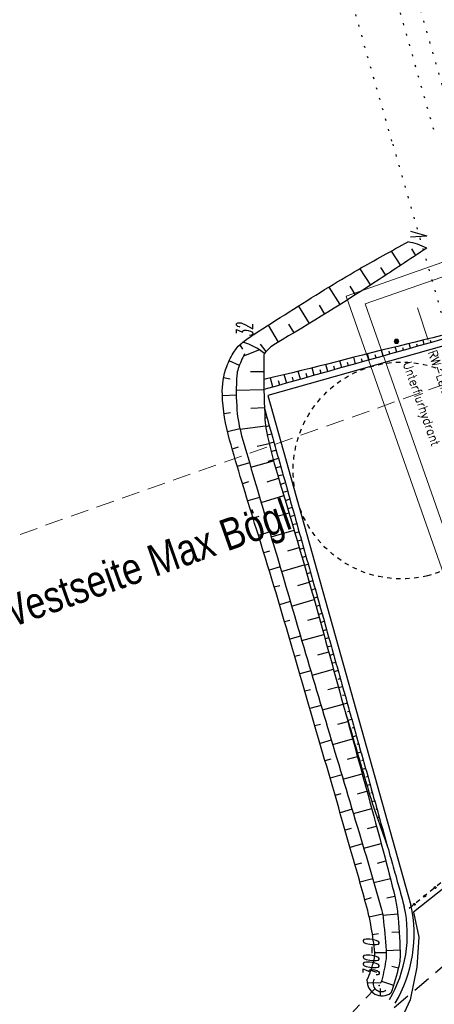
# Model space of a CAD drawing. Extents: x 446740 to 447511, y 442825 to 444215.
# Tile 26 of 94: x 446923 to 446969, y 443611 to 443720. Entities that reach past the tile are written whole.
import ezdxf

# ---------------------------------------------------------------- set-up
doc = ezdxf.new("R2010")
doc.units = 0
doc.header["$LTSCALE"] = 2
doc.header["$MEASUREMENT"] = 0
for name, pattern in [('ACAD_ISO03W100', [0.5, 0.25, -0.25]), ('AUSGEZOGEN', [0]), ('GESTRICH-X2', [1.5, 1, -0.5]), ('LINE_LT_1', [1.5, 1, -0.5]), ('PUNKTX2', [0.5, 0.25, -0.25]), ('PUNKTX2_STR', [0.6, 0.1, -0.5])]:
    doc.linetypes.add(name, pattern=pattern)
doc.layers.get('0').update_dxf_attribs({"linetype": 'AUSGEZOGEN'})
for name, color, linetype in [('ANMERKUNG', 7, 'CONTINUOUS'), ('Bahnachse', 7, 'CONTINUOUS'), ('BOESCHG', 250, 'AUSGEZOGEN'), ('DB-Ingenieurbauwerke', 15, 'CONTINUOUS'), ('DB-Rettungsplatz_41-154_Tunnel', 15, 'CONTINUOUS'), ('DURCHL', 200, 'GESTRICH-X2'), ('FBRTOP', 250, 'AUSGEZOGEN'), ('Gleisachsen', 7, 'CONTINUOUS'), ('GLOBAL', 7, 'CONTINUOUS'), ('Ingenieurbauwerke', 15, 'CONTINUOUS'), ('neu', 7, 'CONTINUOUS'), ('SCHSYMBOL', 200, 'AUSGEZOGEN'), ('STRASSE', 250, 'AUSGEZOGEN'), ('WEG', 250, 'GESTRICH-X2')]:
    doc.layers.add(name, color=color, linetype=linetype)
doc.styles.add('12', font='arial.ttf', dxfattribs={"width": 0.8, "height": 1})
doc.styles.add('4', font='txt_____.ttf', dxfattribs={"width": 0.9, "height": 1})
doc.styles.add('ROMANS', font='romans.shx', dxfattribs={"width": 0.8})

# ---------------------------------------------------------------- blocks, each defined once
blk = doc.blocks.new('40')
at = {"color": 0}
blk.add_arc((0.02, 0.31), 0.91, 192.5363, 347.4637, dxfattribs=at)
blk.add_point((0, 0), dxfattribs=at)
blk = doc.blocks.new('Unterflurhydrant')
h = blk.add_hatch(color=131)
edge = h.paths.add_edge_path(flags=0)
edge.add_arc((0, 0), 0.25, 0, 360)
at = {"color": 18, "lineweight": 9, "true_color": 0x000000}
blk.add_circle((0, 0), 0.25, dxfattribs=at)
blk.add_circle((0, 0), 0.25, dxfattribs=at)

msp = doc.modelspace()

# ---------------------------------------------------------------- linework, layer by layer
at = {"layer": 'Bahnachse', "color": 7, "linetype": 'PUNKTX2_STR'}
msp.add_line((446951.03, 443778.4), (446970.88, 443709.04), dxfattribs=at)
at = {"layer": 'BOESCHG'}
for p, q in [((446964.29, 443694.07), (446965.33, 443692.49)), ((446964.4, 443694.13), (446964.4, 443694.13)), ((446966.53, 443694.31), (446967, 443693.59)), ((446962.66, 443693.16), (446962.66, 443693.16)), ((446960.81, 443692.11), (446961.99, 443690.3)), ((446960.92, 443692.18), (446960.91, 443692.18)), ((446963.1, 443692.24), (446963.66, 443691.39)), ((446959.19, 443691.17), (446959.19, 443691.17)), ((446957.4, 443690.09), (446958.61, 443688.15)), ((446957.47, 443690.14), (446957.47, 443690.14)), ((446959.7, 443690.17), (446960.3, 443689.22)), ((446955.77, 443689.08), (446955.77, 443689.08)), ((446954.03, 443687.99), (446955.21, 443686.05)), ((446954.08, 443688.02), (446954.08, 443688.02)), ((446956.31, 443688.07), (446956.92, 443687.09)), ((446952.39, 443686.96), (446952.39, 443686.96)), ((446952.92, 443685.97), (446953.5, 443685.01)), ((446950.67, 443685.87), (446951.78, 443684)), ((446950.7, 443685.88), (446950.7, 443685.89)), ((446949.01, 443684.81), (446949.01, 443684.81)), ((446950.45, 443682.96), (446949.82, 443683.77)), ((446947.42, 443683.6), (446947.42, 443683.6)), ((446947.52, 443683.7), (446947.82, 443683.22)), ((446949.7, 443683.13), (446947.92, 443682.42)), ((446947.48, 443681.4), (446946.34, 443681.93)), ((446948.71, 443680.73), (446950.17, 443680.73)), ((446946.45, 443679.89), (446945.73, 443680.03)), ((446947.13, 443678.67), (446950.19, 443678.73)), ((446947.13, 443678.11), (446945.6, 443678.04)), ((446946.51, 443676.15), (446945.78, 443676.05)), ((446948.73, 443676.68), (446950.25, 443676.74)), ((446947.53, 443674.41), (446946.15, 443674.08)), ((446947.54, 443674.37), (446950.37, 443674.74)), ((446947.36, 443672.35), (446946.69, 443672.16)), ((446949.46, 443672.47), (446950.77, 443672.78)), ((446948.74, 443670.15), (446951.26, 443670.84)), ((446948.6, 443670.63), (446947.25, 443670.24)), ((446948.49, 443668.52), (446947.82, 443668.32)), ((446950.57, 443668.54), (446951.82, 443668.92)), ((446949.72, 443666.81), (446948.4, 443666.41)), ((446949.89, 443666.25), (446952.4, 443667.01)), ((446949.64, 443664.7), (446948.99, 443664.49)), ((446951.71, 443664.72), (446952.98, 443665.09)), ((446951.01, 443662.43), (446953.54, 443663.18)), ((446950.85, 443662.98), (446949.58, 443662.59)), ((446950.8, 443660.87), (446950.18, 443660.68)), ((446952.84, 443660.89), (446954.11, 443661.26)), ((446951.98, 443659.13), (446950.76, 443658.76)), ((446952.14, 443658.61), (446954.66, 443659.34)), ((446951.94, 443657.03), (446951.34, 443656.85)), ((446953.96, 443657.05), (446955.22, 443657.41)), ((446953.26, 443654.78), (446955.76, 443655.49)), ((446953.11, 443655.29), (446951.92, 443654.93)), ((446955.06, 443653.22), (446956.3, 443653.56)), ((446953.08, 443653.19), (446952.49, 443653.02)), ((446954.25, 443651.45), (446953.05, 443651.1)), ((446954.39, 443650.96), (446956.84, 443651.64)), ((446954.21, 443649.35), (446953.61, 443649.18)), ((446956.16, 443649.38), (446957.37, 443649.71)), ((446955.53, 443647.13), (446957.9, 443647.78)), ((446955.38, 443647.61), (446954.17, 443647.26)), ((446957.27, 443645.53), (446958.43, 443645.85)), ((446955.34, 443645.52), (446954.73, 443645.34)), ((446956.52, 443643.78), (446955.29, 443643.42)), ((446956.67, 443643.29), (446958.96, 443643.92)), ((446956.47, 443641.68), (446955.85, 443641.5)), ((446958.37, 443641.69), (446959.49, 443642)), ((446957.66, 443639.94), (446956.41, 443639.58)), ((446957.81, 443639.46), (446960.02, 443640.07)), ((446959.47, 443637.84), (446960.55, 443638.14)), ((446957.6, 443637.84), (446956.96, 443637.66)), ((446958.81, 443636.11), (446957.52, 443635.73)), ((446958.95, 443635.63), (446961.08, 443636.21)), ((446958.73, 443634), (446958.08, 443633.81)), ((446960.57, 443634), (446961.6, 443634.28)), ((446959.96, 443632.28), (446958.63, 443631.89)), ((446960.1, 443631.8), (446962.13, 443632.35)), ((446961.67, 443630.15), (446962.65, 443630.42)), ((446959.86, 443630.16), (446959.19, 443629.97)), ((446961.11, 443628.44), (446959.74, 443628.05)), ((446961.25, 443627.97), (446963.18, 443628.49)), ((446960.99, 443626.32), (446960.29, 443626.13)), ((446962.76, 443626.31), (446963.7, 443626.56)), ((446962.25, 443624.59), (446960.83, 443624.2)), ((446962.38, 443624.16), (446964.2, 443624.62)), ((446962.08, 443622.47), (446961.36, 443622.27)), ((446963.8, 443622.47), (446964.68, 443622.68)), ((446963.33, 443620.67), (446961.87, 443620.34)), ((446963.35, 443620.56), (446965.01, 443620.71)), ((446962.9, 443618.48), (446962.22, 443618.37)), ((446964.37, 443618.67), (446965.17, 443618.72)), ((446963.75, 443616.4), (446962.48, 443616.39)), ((446963.74, 443616.66), (446965.27, 443616.72)), ((446962.72, 443614.21), (446962.05, 443614.45)), ((446964.36, 443614.9), (446965.1, 443614.73)), ((446961.62, 443613.12), (446963.16, 443613.08)), ((446963.21, 443613.25), (446964.56, 443612.81)), ((446963.09, 443611.64), (446963.12, 443612.43))]:
    msp.add_line(p, q, dxfattribs=at)
at = {"layer": 'BOESCHG', "flags": 128}
for points in [[(446961.61, 443613.36, 0.046924), (446962.39, 443615.59, 0.093998), (446962.46, 443616.77, 0.011689), (446962.03, 443619.53, 0.020889), (446961.69, 443621.06, 0.004811), (446960.02, 443627.08, 0.001179), (446952.91, 443651.59, 0.004803), (446949.17, 443663.93, -0.0064), (446946.39, 443673.19, -0.060227), (446945.59, 443678.19, -0.096843), (446946.08, 443681.31, -0.060041), (446946.93, 443682.98, -0.080969), (446947.87, 443684, -0.022368), (446949.08, 443684.85, -0.003567), (446956.92, 443689.8, -0.008818), (446960.68, 443692.04, -0.006165), (446966.16, 443695.09)], [(446948.05, 443682.7, 0.028875), (446947.35, 443681.06, 0.069419), (446947.2, 443680.33, 0.03742), (446947.21, 443676.46, 0.050427), (446947.73, 443673.63, 0.001181), (446949.16, 443668.71, 0.000339), (446954.21, 443651.59, 0.001371), (446960.73, 443629.72, -0.003631), (446963.16, 443621.45, -0.039071), (446963.39, 443620.32, -0.012423), (446963.74, 443616.69, -0.057656), (446963.68, 443615.43, -0.030281), (446963.16, 443613.08)]]:
    msp.add_lwpolyline(points, format="xyb", dxfattribs=at)
at = {"layer": 'BOESCHG'}
for points in [[(446968.24, 443694.4, -0.000579), (446965.43, 443692.55, -0.000664), (446962.97, 443690.94, -0.012228), (446951.48, 443683.82, 0.101822), (446950.26, 443682.72, 0.14964)], [(446950.26, 443682.72, 0.14964), (446950.2, 443682.57, 0.011941), (446950.17, 443680.56, 0.009854), (446950.31, 443675.43, 0.039223), (446950.47, 443674.15, 0.023206), (446951.69, 443669.36, -0.006463), (446956.64, 443652.33, -0.001451), (446963.4, 443627.68, -0.006907), (446964.73, 443622.48, -0.036287), (446965, 443620.81, -0.014082), (446965.28, 443616.49, -0.064194), (446965.13, 443614.87, -0.034092), (446964.26, 443611.94)]]:
    msp.add_lwpolyline(points, format="xyb", dxfattribs=at)
for centre, radius, start, end in [((446964.67, 443687.12), 8.11, 63.9369, 79.4578), ((446945.84, 443677.34), 6.96, 50.6134, 73.0147), ((446963.28, 443613.3), 1.67, 177.7234, 305.8042)]:
    msp.add_arc(centre, radius, start, end, dxfattribs=at)
at = {"layer": 'DB-Ingenieurbauwerke', "linetype": 'PUNKTX2_STR'}
msp.add_line((446964.47, 443705.9), (447001.11, 443578.36), dxfattribs=at)
at = {"layer": 'DB-Rettungsplatz_41-154_Tunnel', "linetype": 'Continuous'}
for p, q in [((446996.84, 443691.08), (446950.63, 443678.09)), ((446965.98, 443683.75), (446965.01, 443683.52)), ((446966.95, 443683.99), (446965.98, 443683.75)), ((446966.44, 443683.31), (446966.29, 443683.83)), ((446967.92, 443684.23), (446966.95, 443683.99)), ((446968.06, 443683.77), (446967.09, 443683.49)), ((446968.06, 443683.77), (446967.09, 443683.49)), ((446967.2, 443683.52), (446967.13, 443683.77)), ((446967.96, 443683.74), (446967.83, 443684.21)), ((446968.9, 443684.47), (446967.92, 443684.23)), ((446969.02, 443684.04), (446968.06, 443683.77)), ((446969.02, 443684.04), (446968.06, 443683.77)), ((446968.72, 443683.95), (446968.66, 443684.17)), ((446969.87, 443684.71), (446968.9, 443684.47)), ((446969.98, 443684.31), (446969.02, 443684.04)), ((446969.98, 443684.31), (446969.02, 443684.04)), ((446962.09, 443682.81), (446961.12, 443682.56)), ((446961.86, 443682.02), (446961.67, 443682.7)), ((446963.06, 443683.06), (446962.09, 443682.81)), ((446964.03, 443683.3), (446963.06, 443683.06)), ((446963.39, 443682.45), (446963.21, 443683.1)), ((446964.2, 443682.68), (446963.24, 443682.41)), ((446964.2, 443682.68), (446963.24, 443682.41)), ((446965.01, 443683.52), (446964.03, 443683.3)), ((446964.15, 443682.67), (446964.06, 443682.98)), ((446965.17, 443682.95), (446964.2, 443682.68)), ((446965.17, 443682.95), (446964.2, 443682.68)), ((446964.91, 443682.88), (446964.75, 443683.46)), ((446966.13, 443683.22), (446965.17, 443682.95)), ((446966.13, 443683.22), (446965.17, 443682.95)), ((446965.67, 443683.1), (446965.6, 443683.37)), ((446967.09, 443683.49), (446966.13, 443683.22)), ((446967.09, 443683.49), (446966.13, 443683.22)), ((446957.25, 443681.57), (446956.28, 443681.32)), ((446958.22, 443681.82), (446957.25, 443681.57)), ((446959.18, 443682.07), (446958.22, 443681.82)), ((446958.81, 443681.17), (446958.6, 443681.92)), ((446960.15, 443682.31), (446959.18, 443682.07)), ((446960.35, 443681.6), (446959.39, 443681.33)), ((446960.35, 443681.6), (446959.39, 443681.33)), ((446959.58, 443681.38), (446959.47, 443681.75)), ((446960.34, 443681.6), (446960.14, 443682.31)), ((446961.12, 443682.56), (446960.15, 443682.31)), ((446961.32, 443681.87), (446960.35, 443681.6)), ((446961.32, 443681.87), (446960.35, 443681.6)), ((446961.1, 443681.81), (446961, 443682.16)), ((446962.28, 443682.14), (446961.32, 443681.87)), ((446962.28, 443682.14), (446961.32, 443681.87)), ((446963.24, 443682.41), (446962.28, 443682.14)), ((446963.24, 443682.41), (446962.28, 443682.14)), ((446962.63, 443682.24), (446962.53, 443682.57)), ((446953.36, 443680.61), (446952.39, 443680.38)), ((446954.33, 443680.85), (446953.36, 443680.61)), ((446954.24, 443679.88), (446953.99, 443680.77)), ((446955.3, 443681.09), (446954.33, 443680.85)), ((446955, 443680.1), (446954.88, 443680.53)), ((446956.28, 443681.32), (446955.3, 443681.09)), ((446955.77, 443680.31), (446955.53, 443681.14)), ((446956.5, 443680.52), (446955.54, 443680.25)), ((446956.5, 443680.52), (446955.54, 443680.25)), ((446956.53, 443680.52), (446956.41, 443680.93)), ((446957.47, 443680.79), (446956.5, 443680.52)), ((446957.47, 443680.79), (446956.5, 443680.52)), ((446957.29, 443680.74), (446957.07, 443681.53)), ((446958.43, 443681.06), (446957.47, 443680.79)), ((446958.43, 443681.06), (446957.47, 443680.79)), ((446958.05, 443680.95), (446957.94, 443681.34)), ((446959.39, 443681.33), (446958.43, 443681.06)), ((446959.39, 443681.33), (446958.43, 443681.06)), ((446951.41, 443680.14), (446950.18, 443679.84)), ((446951.19, 443679.03), (446950.91, 443680.02)), ((446952.39, 443680.38), (446951.41, 443680.14)), ((446952.65, 443679.44), (446951.69, 443679.16)), ((446952.65, 443679.44), (446951.69, 443679.16)), ((446951.95, 443679.24), (446951.82, 443679.72)), ((446952.72, 443679.45), (446952.45, 443680.39)), ((446953.62, 443679.71), (446952.65, 443679.44)), ((446953.62, 443679.71), (446952.65, 443679.44)), ((446953.48, 443679.67), (446953.35, 443680.12)), ((446954.58, 443679.98), (446953.62, 443679.71)), ((446954.58, 443679.98), (446953.62, 443679.71)), ((446955.54, 443680.25), (446954.58, 443679.98)), ((446955.54, 443680.25), (446954.58, 443679.98)), ((446950.73, 443678.89), (446950.19, 443678.74)), ((446951.69, 443679.16), (446950.73, 443678.89)), ((446951.69, 443679.16), (446950.73, 443678.89)), ((446950.63, 443678.09), (446966.48, 443621.68)), ((446950.25, 443676.64), (446950.36, 443676.26)), ((446950.28, 443676.53), (446950.26, 443676.52)), ((446950.36, 443676.26), (446950.45, 443675.96)), ((446950.54, 443675.63), (446950.3, 443675.56)), ((446950.45, 443675.96), (446950.63, 443675.3)), ((446950.63, 443675.3), (446950.72, 443675)), ((446950.79, 443674.72), (446950.39, 443674.61)), ((446950.72, 443675), (446950.9, 443674.34)), ((446950.9, 443674.34), (446950.99, 443674.03)), ((446950.99, 443674.03), (446951.17, 443673.37)), ((446951.05, 443673.82), (446950.57, 443673.68)), ((446951.3, 443672.92), (446950.77, 443672.77)), ((446951.17, 443673.37), (446951.26, 443673.07)), ((446951.26, 443673.07), (446951.44, 443672.41)), ((446951.56, 443672.02), (446950.96, 443671.84)), ((446951.44, 443672.41), (446951.53, 443672.11)), ((446951.53, 443672.11), (446951.71, 443671.45)), ((446951.81, 443671.11), (446950.62, 443670.77)), ((446951.71, 443671.45), (446951.8, 443671.15)), ((446951.8, 443671.15), (446951.99, 443670.49)), ((446952.06, 443670.21), (446951.48, 443670.04)), ((446951.99, 443670.49), (446952.07, 443670.18)), ((446952.07, 443670.18), (446952.26, 443669.52)), ((446952.32, 443669.31), (446951.75, 443669.14)), ((446952.26, 443669.52), (446952.34, 443669.22)), ((446952.34, 443669.22), (446952.53, 443668.56)), ((446952.53, 443668.56), (446952.61, 443668.26)), ((446952.57, 443668.4), (446952.03, 443668.25)), ((446952.82, 443667.5), (446952.3, 443667.35)), ((446952.61, 443668.26), (446952.8, 443667.6)), ((446952.8, 443667.6), (446952.88, 443667.29)), ((446953.08, 443666.6), (446952.53, 443666.44)), ((446952.88, 443667.29), (446953.07, 443666.63)), ((446953.07, 443666.63), (446953.15, 443666.33)), ((446953.15, 443666.33), (446953.34, 443665.67)), ((446953.33, 443665.7), (446952.84, 443665.55)), ((446953.34, 443665.67), (446953.42, 443665.37)), ((446953.42, 443665.37), (446953.61, 443664.71)), ((446953.59, 443664.79), (446953.07, 443664.64)), ((446953.61, 443664.71), (446953.69, 443664.41)), ((446953.69, 443664.41), (446953.88, 443663.75)), ((446953.84, 443663.89), (446953.37, 443663.76)), ((446953.88, 443663.75), (446953.96, 443663.44)), ((446953.96, 443663.44), (446954.15, 443662.78)), ((446954.09, 443662.99), (446953.61, 443662.85)), ((446954.35, 443662.08), (446953.9, 443661.96)), ((446954.15, 443662.78), (446954.23, 443662.48)), ((446954.23, 443662.48), (446954.42, 443661.82)), ((446954.6, 443661.18), (446954.14, 443661.05)), ((446954.42, 443661.82), (446954.51, 443661.52)), ((446954.51, 443661.52), (446954.69, 443660.86)), ((446954.69, 443660.86), (446954.78, 443660.56)), ((446954.85, 443660.28), (446954.43, 443660.16)), ((446954.78, 443660.56), (446954.96, 443659.9)), ((446954.96, 443659.9), (446955.05, 443659.59)), ((446955.11, 443659.38), (446954.67, 443659.25)), ((446955.05, 443659.59), (446955.23, 443658.93)), ((446955.23, 443658.93), (446955.32, 443658.63)), ((446955.36, 443658.47), (446954.95, 443658.35)), ((446955.32, 443658.63), (446955.5, 443657.97)), ((446955.5, 443657.97), (446955.59, 443657.67)), ((446955.59, 443657.67), (446955.77, 443657.01)), ((446955.62, 443657.57), (446955.19, 443657.45)), ((446955.87, 443656.67), (446955.46, 443656.55)), ((446955.77, 443657.01), (446955.86, 443656.71)), ((446955.86, 443656.71), (446956.04, 443656.04)), ((446956.12, 443655.76), (446955.72, 443655.65)), ((446956.04, 443656.04), (446956.13, 443655.74)), ((446956.13, 443655.74), (446956.31, 443655.08)), ((446956.38, 443654.86), (446955.97, 443654.74)), ((446956.31, 443655.08), (446956.4, 443654.78)), ((446956.4, 443654.78), (446956.59, 443654.12)), ((446956.63, 443653.96), (446956.24, 443653.85)), ((446956.59, 443654.12), (446956.67, 443653.82)), ((446956.67, 443653.82), (446956.86, 443653.16)), ((446956.88, 443653.06), (446956.48, 443652.94)), ((446957.14, 443652.15), (446956.77, 443652.05)), ((446956.86, 443653.16), (446956.94, 443652.85)), ((446956.94, 443652.85), (446957.13, 443652.19)), ((446957.13, 443652.19), (446957.21, 443651.89)), ((446957.39, 443651.25), (446956.98, 443651.13)), ((446957.21, 443651.89), (446957.4, 443651.23)), ((446957.4, 443651.23), (446957.48, 443650.93)), ((446957.65, 443650.35), (446957.3, 443650.25)), ((446957.48, 443650.93), (446957.67, 443650.27)), ((446957.67, 443650.27), (446957.75, 443649.97)), ((446957.75, 443649.97), (446957.94, 443649.31)), ((446957.9, 443649.44), (446957.48, 443649.32)), ((446957.94, 443649.31), (446958.02, 443649)), ((446958.02, 443649), (446958.21, 443648.34)), ((446958.15, 443648.54), (446957.83, 443648.45)), ((446958.21, 443648.34), (446958.29, 443648.04)), ((446958.29, 443648.04), (446958.48, 443647.38)), ((446958.41, 443647.64), (446957.98, 443647.51)), ((446958.66, 443646.74), (446958.37, 443646.65)), ((446958.48, 443647.38), (446958.56, 443647.08)), ((446958.56, 443647.08), (446958.75, 443646.42)), ((446958.91, 443645.83), (446958.47, 443645.71)), ((446958.75, 443646.42), (446958.83, 443646.12)), ((446958.83, 443646.12), (446959.02, 443645.46)), ((446959.17, 443644.93), (446958.91, 443644.86)), ((446959.02, 443645.46), (446959.11, 443645.15)), ((446959.11, 443645.15), (446959.29, 443644.49)), ((446959.42, 443644.03), (446958.93, 443643.89)), ((446959.29, 443644.49), (446959.38, 443644.19)), ((446959.38, 443644.19), (446959.56, 443643.53)), ((446959.56, 443643.53), (446959.65, 443643.23)), ((446959.24, 443642.91), (446959.39, 443642.44)), ((446959.39, 443642.44), (446959.4, 443642.42)), ((446959.4, 443642.42), (446959.49, 443642.14)), ((446959.68, 443643.12), (446959.45, 443643.06)), ((446959.65, 443643.23), (446959.83, 443642.57)), ((446959.83, 443642.57), (446959.84, 443642.55)), ((446959.84, 443642.55), (446959.92, 443642.26)), ((446959.49, 443642.14), (446959.68, 443641.49)), ((446959.93, 443642.22), (446959.5, 443642.1)), ((446959.68, 443641.49), (446959.77, 443641.18)), ((446959.92, 443642.26), (446960.1, 443641.6)), ((446960.18, 443641.32), (446959.97, 443641.26)), ((446960.1, 443641.6), (446960.19, 443641.3)), ((446960.19, 443641.3), (446960.37, 443640.64)), ((446959.77, 443641.18), (446959.96, 443640.53)), ((446959.96, 443640.53), (446960.05, 443640.22)), ((446960.44, 443640.42), (446960.03, 443640.3)), ((446960.05, 443640.22), (446960.24, 443639.57)), ((446960.37, 443640.64), (446960.46, 443640.34)), ((446960.46, 443640.34), (446960.64, 443639.68)), ((446960.24, 443639.57), (446960.33, 443639.26)), ((446960.33, 443639.26), (446960.36, 443639.15)), ((446960.36, 443639.15), (446960.52, 443638.61)), ((446960.69, 443639.51), (446960.49, 443639.46)), ((446960.64, 443639.68), (446960.73, 443639.38)), ((446960.73, 443639.38), (446960.76, 443639.26)), ((446960.76, 443639.26), (446960.91, 443638.72)), ((446960.52, 443638.61), (446960.61, 443638.31)), ((446960.94, 443638.61), (446960.56, 443638.5)), ((446960.61, 443638.31), (446960.81, 443637.65)), ((446960.91, 443638.72), (446961, 443638.41)), ((446961, 443638.41), (446961.19, 443637.75)), ((446960.81, 443637.65), (446960.89, 443637.35)), ((446960.89, 443637.35), (446961.09, 443636.69)), ((446961.2, 443637.71), (446961.01, 443637.65)), ((446961.19, 443637.75), (446961.27, 443637.45)), ((446961.27, 443637.45), (446961.46, 443636.79)), ((446961.45, 443636.8), (446961.08, 443636.7)), ((446961.09, 443636.69), (446961.18, 443636.39)), ((446961.18, 443636.39), (446961.37, 443635.73)), ((446961.46, 443636.79), (446961.54, 443636.49)), ((446961.71, 443635.9), (446961.53, 443635.85)), ((446961.54, 443636.49), (446961.73, 443635.83)), ((446961.73, 443635.83), (446961.81, 443635.53)), ((446961.37, 443635.73), (446961.46, 443635.43)), ((446961.46, 443635.43), (446961.65, 443634.77)), ((446961.96, 443635), (446961.61, 443634.9)), ((446961.65, 443634.77), (446961.74, 443634.47)), ((446961.81, 443635.53), (446962, 443634.87)), ((446962, 443634.87), (446962.08, 443634.56)), ((446961.74, 443634.47), (446961.93, 443633.81)), ((446961.93, 443633.81), (446962.02, 443633.51)), ((446962.21, 443634.1), (446962.04, 443634.05)), ((446962.08, 443634.56), (446962.27, 443633.9)), ((446962.27, 443633.9), (446962.35, 443633.6)), ((446962.02, 443633.51), (446962.23, 443632.85)), ((446962.47, 443633.19), (446962.15, 443633.1)), ((446962.23, 443632.85), (446962.32, 443632.55)), ((446962.32, 443632.55), (446962.55, 443631.9)), ((446962.35, 443633.6), (446962.54, 443632.94)), ((446962.54, 443632.94), (446962.62, 443632.64)), ((446962.62, 443632.64), (446962.81, 443631.98)), ((446962.55, 443631.9), (446962.65, 443631.61)), ((446962.72, 443632.29), (446962.58, 443632.25)), ((446962.65, 443631.61), (446962.88, 443630.96)), ((446962.81, 443631.98), (446962.89, 443631.68)), ((446962.89, 443631.68), (446963.08, 443631.01)), ((446962.97, 443631.39), (446962.75, 443631.32)), ((446962.88, 443630.96), (446962.99, 443630.66)), ((446962.99, 443630.66), (446963.22, 443630.01)), ((446963.08, 443631.01), (446963.16, 443630.71)), ((446963.23, 443630.48), (446963.15, 443630.46)), ((446963.16, 443630.71), (446963.35, 443630.05)), ((446963.22, 443630.01), (446963.32, 443629.72)), ((446963.32, 443629.72), (446963.55, 443629.07)), ((446963.35, 443630.05), (446963.44, 443629.75)), ((446963.48, 443629.58), (446963.38, 443629.55)), ((446963.44, 443629.75), (446963.62, 443629.09)), ((446963.55, 443629.07), (446963.66, 443628.77)), ((446963.62, 443629.09), (446963.71, 443628.79)), ((446963.66, 443628.77), (446963.89, 443628.13)), ((446963.71, 443628.79), (446963.89, 443628.13)), ((446963.74, 443628.68), (446963.72, 443628.67)), ((446963.89, 443628.13), (446963.98, 443627.82)), ((446963.98, 443627.82), (446964.16, 443627.16)), ((446964.16, 443627.16), (446964.25, 443626.86)), ((446964.25, 443626.86), (446964.43, 443626.2)), ((446964.43, 443626.2), (446964.52, 443625.9)), ((446964.52, 443625.9), (446964.7, 443625.24)), ((446964.7, 443625.24), (446964.79, 443624.94)), ((446964.79, 443624.94), (446964.97, 443624.28)), ((446964.97, 443624.28), (446965.06, 443623.97)), ((446965.06, 443623.97), (446965.24, 443623.31)), ((446965.24, 443623.31), (446965.33, 443623.01)), ((446965.33, 443623.01), (446965.51, 443622.35)), ((446965.51, 443622.35), (446965.6, 443622.05)), ((446965.6, 443622.05), (446965.74, 443621.52))]:
    msp.add_line(p, q, dxfattribs=at)
at = {"layer": 'DB-Rettungsplatz_41-154_Tunnel', "linetype": 'PUNKTX2'}
msp.add_line((446972.13, 443626), (446966.19, 443621.23), dxfattribs=at)
at = {"layer": 'DB-Rettungsplatz_41-154_Tunnel', "linetype": 'ACAD_ISO03W100'}
msp.add_ellipse((446965.43, 443669.78), major_axis=(-2.88, 11.65), ratio=1, start_param=3.14165, end_param=9.424835, dxfattribs=at)
at = {"layer": 'DB-Rettungsplatz_41-154_Tunnel', "linetype": 'Continuous'}
for centre, major_axis, start_param, end_param in [((446968.01, 443622.69), (-0.0707, 0.0707), 2.598779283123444, 8.881964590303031), ((446969.16, 443623.62), (-0.0707, 0.0707), 2.598779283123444, 8.881964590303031), ((446951.83, 443618.47), (-3.6, 14.56), 3.935581, 4.686091), ((446966.85, 443621.76), (-0.0707, 0.0707), 2.59877928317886, 8.881964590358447), ((446951.83, 443618.47), (-3.42, 13.83), 3.93551, 4.68602)]:
    msp.add_ellipse(centre, major_axis=major_axis, ratio=1, start_param=start_param, end_param=end_param, dxfattribs=at)
at = {"layer": 'DURCHL'}
for p, q in [((446977.6, 443621.26), (446949, 443597.13)), ((446947.11, 443596.04), (446962.47, 443612.41))]:
    msp.add_line(p, q, dxfattribs=at)
at = {"layer": 'FBRTOP', "color": 0, "const_width": 0.5}
for points in [[(447118.97, 443523.41, 0), (447120.06, 443520.3, 0.000001), (447128.32, 443496.71, -0.000001), (447136.57, 443473.11)], [(446950.07, 443969.77, 0.000089), (446952.95, 443961.48, 0.000026), (446968.56, 443916.65, 0.000443), (446969.47, 443914.04, 0.00013), (446975.67, 443896.34, -0.000082), (446985.55, 443868.17, -0.00001), (446990.14, 443855.06, -0.000011), (446994.25, 443843.33, -0.000533), (447001.75, 443821.84, 0.000455), (447010.52, 443796.7, 0.000701), (447018.51, 443773.96, -0.000624), (447027.49, 443748.42, -0.000234), (447028.93, 443744.32, 0.000022), (447043.87, 443701.54, 0.000434), (447045.61, 443696.57, 0.000135), (447051.24, 443680.56)]]:
    msp.add_lwpolyline(points, format="xyb", dxfattribs=at)
at = {"layer": 'Gleisachsen', "color": 7, "linetype": 'PUNKTX2_STR'}
msp.add_line((446943.48, 443796.58), (446969.06, 443707.22), dxfattribs=at)
at = {"layer": 'GLOBAL', "color": 18, "lineweight": 18, "true_color": 0x000000}
for p, q in [((446996.92, 443700.69), (446961.42, 443688.22)), ((446961.42, 443688.22), (446971.46, 443659.64))]:
    msp.add_line(p, q, dxfattribs=at)
at = {"layer": 'GLOBAL', "color": 92, "lineweight": 18, "true_color": 0x00b400}
msp.add_line((446967.21, 443687.8), (446968.4, 443684.21), dxfattribs=at)
at = {"layer": 'GLOBAL', "color": 18, "lineweight": 18, "true_color": 0x000000}
msp.add_lwpolyline([(446997.82, 443702.63), (446959.3, 443689.09), (446970.38, 443657.55), (447008.9, 443671.09)], dxfattribs=at)
at = {"layer": 'Ingenieurbauwerke', "color": 7, "linetype": 'PUNKTX2_STR'}
for p, q in [((446938.87, 443795.26), (446964.44, 443705.89)), ((446964.47, 443705.9), (447001.11, 443578.36))]:
    msp.add_line(p, q, dxfattribs=at)
at = {"layer": 'neu', "color": 12, "linetype": 'LINE_LT_1', "lineweight": 9, "true_color": 0xc40000}
msp.add_line((446877.92, 443646.73), (447211.4, 443764.5), dxfattribs=at)
at = {"layer": 'STRASSE'}
for points in [[(447068.93, 443945.91, 0.000002), (447074.53, 443910.77, 0.000014)], [(447057.96, 443995.78, 0.000007), (447066.42, 443943.31, -0.000072)]]:
    msp.add_lwpolyline(points, format="xyb", dxfattribs=at)
msp.add_lwpolyline([(447033.53, 443663.49), (447021.14, 443653.45), (447000.33, 443636.5), (446980.92, 443620.65), (446978.6, 443620.16), (446976.89, 443621.12), (446976.77, 443623.88), (446975.03, 443626.44), (446974.41, 443626.31), (446973.65, 443626.37), (446966.78, 443620.88), (446967.35, 443618.11), (446967.15, 443614.82), (446966.39, 443611.19), (446965.31, 443608.88), (446963.49, 443606.43), (446950.24, 443595.6), (446933.31, 443581.92)], dxfattribs=at)
at = {"layer": 'WEG', "flags": 128}
msp.add_lwpolyline([(446976.82, 443622.81, 0.003478), (446990.64, 443633.8, 0.004455), (447000.4, 443641.83, 0.000244), (447009.15, 443649.16, 0.00383), (447009.7, 443649.63, 0.029535), (447011.87, 443651.75, 0.030309), (447013.72, 443654.04, 0.044337), (447014.9, 443656.06, 0.024922), (447016.48, 443659.88, 0.020172), (447017.4, 443662.86, 0.030072), (447017.82, 443664.91, 0.045014), (447017.96, 443667.72, 0.03518), (447017.57, 443671.3, 0.019616), (447016.56, 443675.83, 0.016896), (447015.01, 443680.98, 0.009595), (447013.5, 443685.16, 0.006158), (447010.95, 443691.6, 0.021057), (447006.38, 443701.54, 0.034412), (447002.92, 443707.27, 0.024481), (446996.98, 443714.94, 0.010018), (446981.2, 443732.61, 0.000195), (446953.17, 443762.73, 0.000666), (446944.96, 443771.52, 0.000046), (446941.06, 443775.69, 0.000009), (446922.08, 443795.95, 0.001109), (446881.76, 443838.8, 0.00487), (446872.46, 443848.45, 0.033993), (446870.18, 443850.49, 0.027932), (446867.11, 443852.59, 0.056779), (446865.13, 443853.51, 0.044375), (446862.42, 443854.15, 0.066457), (446859.15, 443854.18, 0.07715), (446856.43, 443853.41, 0.026945), (446855.34, 443852.83, 0.005039), (446849.71, 443849.39, 0.024312), (446844.16, 443845.52, 0.01939), (446837.64, 443840.09)], format="xyb", dxfattribs=at)

# ---------------------------------------------------------------- block references
at = {"layer": 'GLOBAL', "rotation": 270}
msp.add_blockref('Unterflurhydrant', (446964.88, 443684.08), dxfattribs=at)
at = {"layer": 'SCHSYMBOL', "rotation": 316.9578858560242}
msp.add_blockref('40', (446962.97, 443612.79), dxfattribs=at)

# ---------------------------------------------------------------- texts
at = {"layer": 'ANMERKUNG', "style": 'ROMANS', "oblique": 7, "width": 0.5}
for s, p in [('V', (446968.24, 443695.4)), ('32', (446948.95, 443684.57)), ('300-0', (446962.97, 443613.79))]:
    msp.add_text(s, height=1.8, rotation=90, dxfattribs=at).set_placement(p)
at = {"layer": 'GLOBAL', "color": 18, "true_color": 0x000000, "char_height": 1, "attachment_point": 1, "rotation": 289.2357, "line_spacing_factor": 0.959981, "style": '4'}
for s, insert in [('RW-Leitung', (446969.29, 443683.2)), ('Unterflurhydrant', (446966.53, 443681.96))]:
    msp.add_mtext(s, dxfattribs=dict(at, insert=insert))
at = {"layer": 'neu', "color": 12, "true_color": 0xc40000, "insert": (446858.84, 443633.7), "char_height": 3.5, "attachment_point": 1, "rotation": 19.4511, "line_spacing_factor": 0.959981, "style": '12'}
msp.add_mtext('gültige Pläne Kanalbestandplan Ost- Westseite Max Bögl', dxfattribs=at)

doc.saveas('drawing.dxf')
